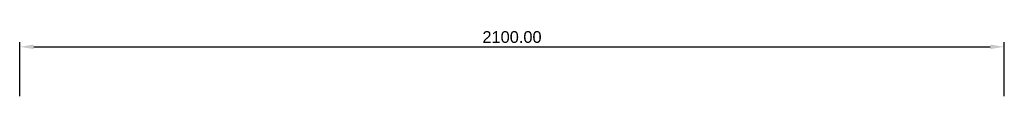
# Model space of a CAD drawing. Header units: millimetres. Extents: x -300 to 1800, y -2850 to -2703.
import ezdxf

# ---------------------------------------------------------------- set-up
doc = ezdxf.new("R2010")
doc.units = ezdxf.units.MM
doc.layers.add('Desks', color=7, linetype='Continuous', true_color=0x000000)
doc.styles.add('Millimeter Small', font='arial.ttf')
doc.dimstyles.new('Millimeter Small', dxfattribs={"dimtxt": 25, "dimasz": 30, "dimexe": 10, "dimexo": 5, "dimgap": 8, "dimtad": 1, "dimtoh": 1, "dimzin": 1, "dimdsep": 46, "dimtxsty": 'Millimeter Small', "dimcen": 25, "dimadec": 1, "dimazin": 1, "dimtfac": 1, "dimtdec": 4, "dimtix": 1, "dimtofl": 0, "dimtmove": 1, "dimatfit": 3, "dimfxl": 10, "dimtolj": 1, "dimtzin": 1, "dimarcsym": 0})

# ---------------------------------------------------------------- blocks, each defined once
blk = doc.blocks.new('*D1')
at = {"layer": 'Defpoints', "color": 0}
for p in [(1800, -2740), (-300, -2850.5), (1800, -2850.5)]:
    blk.add_point(p, dxfattribs=at)
at = {"layer": 'Desks', "color": 0, "lineweight": -2}
for p, q in [((-300, -2845.5), (-300, -2730)), ((1800, -2845.5), (1800, -2730)), ((-270, -2740), (1770, -2740))]:
    blk.add_line(p, q, dxfattribs=at)
at = {"layer": 'Desks', "color": 0}
for points in [[(-270, -2735), (-270, -2745), (-300, -2740)], [(1770, -2745), (1770, -2735), (1800, -2740)]]:
    blk.add_solid(points, dxfattribs=at)
at = {"layer": 'Desks', "color": 0, "insert": (750, -2719.2375), "char_height": 25, "attachment_point": 5, "style": 'Millimeter Small'}
blk.add_mtext('\\A1;2100.00', dxfattribs=at)

msp = doc.modelspace()

# ---------------------------------------------------------------- dimensions: what is measured, and where the dimension line sits
at = {"layer": 'Desks'}
dim = msp.add_linear_dim(base=(1800, -2740, 720), p1=(-300, -2850.5, 720), p2=(1800, -2850.5, 720), dimstyle='Millimeter Small', override={"dimscale": 1, "dimtxt": 25, "dimasz": 30, "dimexe": 10, "dimexo": 5, "dimgap": 8, "dimtad": 1, "dimtih": 0, "dimtoh": 0, "dimdec": 2, "dimlfac": 1, "dimzin": 1, "dimtxsty": 'Millimeter Small', "dimsah": 0, "dimcen": 25, "dimadec": 1, "dimazin": 1, "dimtix": 0, "dimtmove": 0, "dimfxl": 10, "dimtzin": 1}, dxfattribs=at)
dim.commit()
dim.dimension.update_dxf_attribs({"geometry": '*D1', "text_midpoint": (750, -2719.238, 720)})

doc.saveas('drawing.dxf')
